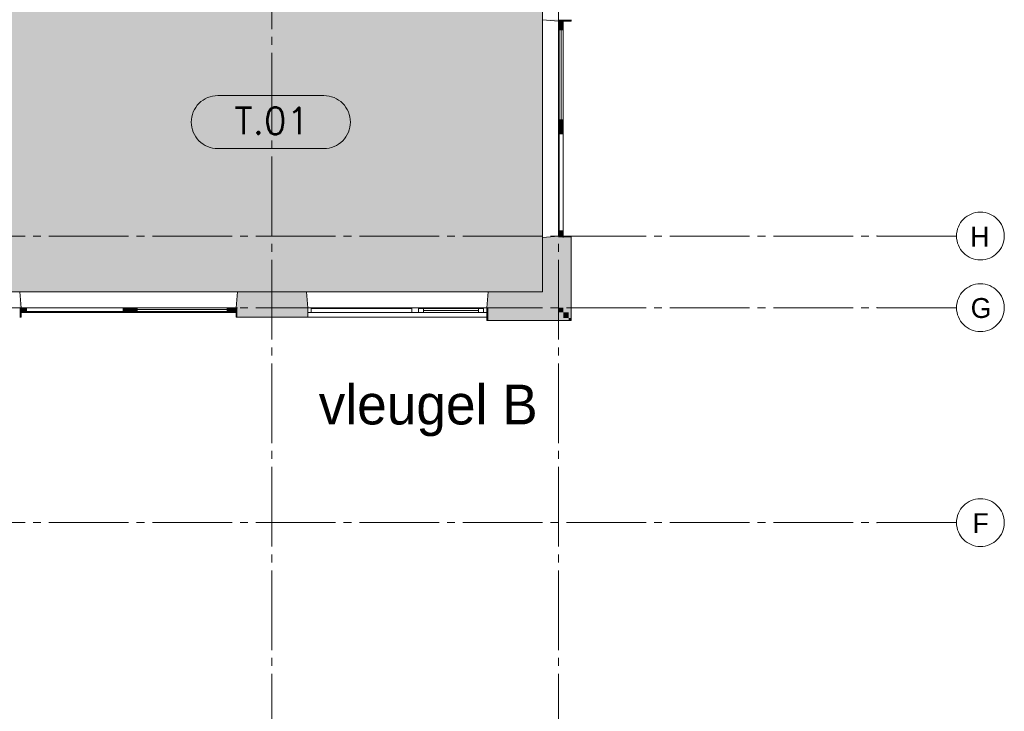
# Paper-space layout '19061B DOn1 311b Plattegrond eerste verdieping' of a CAD drawing. Header units: millimetres. Extents: x 10 to 1052, y 0 to 594.
# Tile 21 of 23: x 743 to 867, y 291 to 378. Entities that reach past the tile are written whole.
import ezdxf
from ezdxf.xclip import XClip

# ---------------------------------------------------------------- set-up
doc = ezdxf.new("R2010")
doc.units = ezdxf.units.MM
doc.header["$MEASUREMENT"] = 0
doc.header["$XCLIPFRAME"] = 0
for name, pattern in [('B0204', [13, 10, -1, 1, -1]), ('B0402', [9.375, 6.25, -3.125]), ('Wipeout_Contour', [1000, 0, -1000])]:
    doc.linetypes.add(name, pattern=pattern)
for name, color, linetype in [('21 Buitenwanden', 7, 'Continuous'), ('21 Buitenwanden Afdek-arcering', 7, 'Continuous'), ('21 Buitenwanden Doorsnede-arcering', 7, 'Continuous'), ('21 Buitenwanden Ramen', 7, 'Continuous'), ('23 Vloeren', 7, 'Continuous'), ('43 Vloerafwerking Fase 1', 7, 'Continuous'), ('43 Vloerafwerking Fase 1 2D arcering', 7, 'Continuous'), ('A Stramien', 7, 'Continuous'), ('New_43 Vloerafwerking Fase 1', 7, 'Continuous'), ('New_43 Vloerafwerking Fase 1 2D arcering', 7, 'Continuous')]:
    doc.layers.add(name, color=color, linetype=linetype)
doc.styles.add('GENERATED_STYLE_2', font='txt')

# ---------------------------------------------------------------- blocks, each defined once
blk = doc.blocks.new('*X5')
at = {"layer": '43 Vloerafwerking Fase 1 2D arcering', "linetype": 'Continuous', "lineweight": 0, "true_color": 0xffffff}
blk.add_hatch(color=7, dxfattribs=at).paths.add_polyline_path([(398.76, 420.26), (379.76, 420.26), (379.76, 383.76), (432.26, 383.76), (432.26, 343.76), (487.26, 343.76), (808.76, 343.76), (808.76, 389.26), (756.27, 389.26), (756.27, 420.26), (808.76, 420.26), (808.76, 465.76), (487.26, 465.76), (432.76, 465.76), (432.76, 413.26), (421.46, 413.26), (421.46, 434.06), (398.76, 434.06)])
blk = doc.blocks.new('Drawing_2_1', base_point=(162.76, 134.76))
at = {"layer": '21 Buitenwanden Doorsnede-arcering', "linetype": 'Continuous', "lineweight": 0, "true_color": 0x000000}
for points in [[(808.77, 377.93), (810.76, 377.76), (810.76, 377.93)], [(811.36, 377.93), (810.76, 377.93), (810.76, 377.76), (811.36, 377.76)], [(811.36, 377.76), (812.06, 377.76), (812.06, 377.93), (811.36, 377.93)], [(812.06, 377.93), (812.06, 377.76), (812.36, 377.76), (812.36, 377.93)], [(808.76, 350.58), (810.76, 350.58), (810.76, 350.76)], [(810.76, 343.76), (810.76, 350.58), (808.76, 350.58), (808.76, 343.76)], [(810.76, 350.58), (811.36, 350.58), (811.36, 350.76), (810.76, 350.76)], [(811.36, 350.58), (810.76, 350.58), (810.76, 341.76), (811.36, 341.76)], [(811.36, 350.76), (811.36, 350.58), (812.06, 350.58), (812.06, 350.76)], [(812.06, 341.16), (812.06, 350.58), (811.36, 350.58), (811.36, 341.16)], [(812.06, 350.58), (812.36, 350.58), (812.36, 350.76), (812.06, 350.76)], [(812.36, 340.46), (812.36, 350.58), (812.06, 350.58), (812.06, 340.46)], [(743.26, 341.76), (743.09, 343.75), (743.09, 341.76)], [(770.44, 343.76), (770.26, 341.76), (770.44, 341.76)], [(779.09, 343.76), (770.44, 343.76), (770.44, 341.76), (779.26, 341.76)], [(801.76, 341.76), (801.94, 341.76), (801.94, 343.76)], [(808.76, 343.76), (801.94, 343.76), (801.94, 341.76), (808.76, 341.76)], [(808.76, 343.76), (810.76, 341.76), (810.76, 343.76)], [(808.76, 341.76), (810.76, 341.76), (808.76, 343.76)], [(743.09, 341.16), (743.26, 341.16), (743.26, 341.76), (743.09, 341.76)], [(770.26, 341.76), (770.26, 341.16), (770.44, 341.16), (770.44, 341.76)], [(770.44, 341.16), (779.26, 341.16), (779.26, 341.76), (770.44, 341.76)], [(801.76, 341.76), (801.76, 341.16), (801.94, 341.16), (801.94, 341.76)], [(810.76, 341.76), (801.94, 341.76), (801.94, 341.16), (810.76, 341.16)], [(811.36, 341.76), (810.76, 341.76), (811.36, 341.16)], [(810.76, 341.16), (811.36, 341.16), (810.76, 341.76)], [(743.09, 340.86), (743.26, 340.86), (743.26, 341.16), (743.09, 341.16)], [(743.09, 340.56), (743.26, 340.56), (743.26, 340.86), (743.09, 340.86)], [(770.44, 341.16), (770.26, 341.16), (770.26, 340.86), (770.44, 340.86)], [(770.26, 340.56), (770.44, 340.56), (770.44, 340.86), (770.26, 340.86)], [(770.44, 340.86), (779.26, 340.86), (779.26, 341.16), (770.44, 341.16)], [(770.44, 340.56), (779.26, 340.56), (779.26, 340.86), (770.44, 340.86)], [(801.76, 341.16), (801.76, 340.46), (801.94, 340.46), (801.94, 341.16)], [(801.76, 340.46), (801.76, 340.16), (801.94, 340.16), (801.94, 340.46)], [(811.36, 341.16), (801.94, 341.16), (801.94, 340.46), (811.36, 340.46)], [(812.06, 340.46), (801.94, 340.46), (801.94, 340.16), (812.06, 340.16)], [(811.36, 341.16), (812.06, 340.46), (812.06, 341.16)], [(811.36, 340.46), (812.06, 340.46), (811.36, 341.16)], [(812.06, 340.46), (812.36, 340.16), (812.36, 340.46)], [(812.06, 340.16), (812.36, 340.16), (812.06, 340.46)]]:
    blk.add_hatch(color=18, dxfattribs=at).paths.add_polyline_path(points)
at = {"layer": 'New_43 Vloerafwerking Fase 1 2D arcering', "linetype": 'Continuous', "lineweight": 0, "true_color": 0xffffff}
blk.add_hatch(color=7, dxfattribs=at).paths.add_polyline_path([(764.63, 365.07, 0.414214), (767.96, 361.74), (781.3, 361.74, 0.414214), (784.63, 365.07, 0.414214), (781.3, 368.4), (767.96, 368.4, 0.414214)])
at = {"layer": '21 Buitenwanden', "color": 3, "linetype": 'Continuous', "lineweight": 0}
for p, q in [((779.26, 341.76), (779.09, 343.76)), ((801.76, 341.76), (801.94, 343.76))]:
    blk.add_line(p, q, dxfattribs=at)
at = {"layer": '21 Buitenwanden', "color": 1, "linetype": 'Continuous', "lineweight": 0}
for p, q in [((779.26, 341.16), (779.26, 341.76)), ((801.76, 341.16), (801.76, 341.76))]:
    blk.add_line(p, q, dxfattribs=at)
at = {"layer": '21 Buitenwanden', "color": 9, "linetype": 'Continuous', "lineweight": 0}
for p, q in [((779.26, 340.86), (779.26, 341.16)), ((801.76, 340.86), (801.76, 341.16))]:
    blk.add_line(p, q, dxfattribs=at)
at = {"layer": '21 Buitenwanden', "color": 2, "linetype": 'Continuous', "lineweight": 0}
for p, q in [((779.26, 340.56), (779.26, 340.86)), ((801.76, 340.56), (801.76, 340.86))]:
    blk.add_line(p, q, dxfattribs=at)
at = {"layer": '21 Buitenwanden', "color": 1, "linetype": 'Continuous', "lineweight": 0, "flags": 128}
for points in [[(808.76, 350.58), (808.76, 343.76)], [(808.76, 343.76), (801.94, 343.76)]]:
    blk.add_lwpolyline(points, dxfattribs=at)
at = {"layer": '21 Buitenwanden', "color": 2, "linetype": 'Continuous', "lineweight": 0, "flags": 128}
for points in [[(812.36, 340.46), (812.36, 350.58)], [(770.44, 340.56), (779.26, 340.56)], [(801.94, 340.16), (812.36, 340.16)], [(812.36, 340.16), (812.36, 340.46)]]:
    blk.add_lwpolyline(points, dxfattribs=at)
at = {"layer": '21 Buitenwanden', "color": 3, "linetype": 'Continuous', "lineweight": 0, "flags": 128}
blk.add_lwpolyline([(779.09, 343.76), (770.44, 343.76)], dxfattribs=at)
at = {"layer": '21 Buitenwanden Ramen', "color": 1, "linetype": 'Continuous', "lineweight": 0}
for p, q in [((808.77, 377.93), (810.76, 377.76)), ((810.76, 377.76), (811.36, 377.76)), ((810.76, 377.76), (810.86, 377.76)), ((810.86, 377.76), (811.36, 377.76)), ((810.76, 350.76), (808.76, 350.58)), ((811.36, 350.76), (810.76, 350.76)), ((810.86, 350.76), (810.76, 350.76)), ((811.36, 350.76), (810.86, 350.76)), ((801.94, 343.76), (801.76, 341.76)), ((743.26, 341.16), (743.26, 341.76)), ((743.26, 341.26), (743.26, 341.76)), ((770.26, 341.76), (770.26, 341.16)), ((770.26, 341.76), (770.26, 341.26)), ((779.26, 341.76), (779.86, 341.76)), ((779.26, 341.16), (779.26, 341.76)), ((779.26, 341.16), (779.26, 341.76)), ((779.86, 341.66), (779.69, 341.66)), ((779.69, 341.66), (779.69, 341.16)), ((779.69, 341.16), (779.69, 341.66)), ((779.69, 341.66), (779.86, 341.66)), ((779.86, 341.76), (779.86, 341.66)), ((779.86, 341.76), (792.16, 341.76)), ((792.16, 341.66), (779.86, 341.66)), ((792.16, 341.66), (792.16, 341.76)), ((792.16, 341.76), (792.76, 341.76)), ((792.16, 341.76), (792.16, 341.66)), ((792.33, 341.66), (792.16, 341.66)), ((792.16, 341.66), (792.33, 341.66)), ((792.33, 341.16), (792.33, 341.66)), ((792.76, 341.76), (793.36, 341.76)), ((793.36, 341.66), (793.19, 341.66)), ((793.19, 341.66), (793.19, 341.16)), ((793.19, 341.66), (793.79, 341.66)), ((793.19, 341.16), (793.19, 341.66)), ((793.36, 341.76), (793.36, 341.66)), ((793.79, 341.66), (793.79, 341.16)), ((793.79, 341.66), (800.73, 341.66)), ((800.73, 341.41), (793.79, 341.41)), ((800.73, 341.16), (800.73, 341.66)), ((800.73, 341.66), (801.33, 341.66)), ((801.16, 341.66), (801.16, 341.76)), ((801.16, 341.76), (801.76, 341.76)), ((801.33, 341.66), (801.16, 341.66)), ((801.33, 341.16), (801.33, 341.66)), ((801.33, 341.66), (801.33, 341.16)), ((801.76, 341.76), (801.76, 341.16)), ((801.76, 341.16), (801.76, 341.76)), ((801.76, 341.16), (801.76, 341.76)), ((743.26, 341.16), (743.26, 341.26)), ((770.26, 341.26), (770.26, 341.16)), ((779.69, 341.16), (779.26, 341.16)), ((792.33, 341.16), (779.69, 341.16)), ((792.76, 341.16), (792.33, 341.16)), ((793.19, 341.16), (792.76, 341.16)), ((793.79, 341.16), (793.19, 341.16)), ((800.73, 341.16), (793.79, 341.16)), ((801.33, 341.16), (800.73, 341.16)), ((801.76, 341.16), (801.33, 341.16))]:
    blk.add_line(p, q, dxfattribs=at)
at = {"layer": '21 Buitenwanden Ramen', "color": 9, "linetype": 'Continuous', "lineweight": 0}
for p, q in [((811.36, 377.93), (811.36, 377.76)), ((811.36, 377.76), (812.06, 377.76)), ((811.36, 350.76), (811.36, 350.58)), ((812.06, 350.76), (811.36, 350.76)), ((792.76, 343.76), (779.09, 343.76)), ((801.94, 343.76), (792.76, 343.76)), ((793.36, 341.76), (801.16, 341.76)), ((743.26, 340.86), (743.26, 341.16)), ((770.26, 341.16), (770.26, 340.86)), ((779.26, 340.86), (779.26, 341.16)), ((792.76, 340.56), (779.26, 340.56)), ((801.76, 340.56), (792.76, 340.56)), ((800.73, 341.16), (793.79, 341.16)), ((801.76, 341.16), (801.76, 340.46)), ((801.76, 340.86), (801.76, 341.16))]:
    blk.add_line(p, q, dxfattribs=at)
at = {"layer": '21 Buitenwanden Ramen', "color": 2, "linetype": 'Continuous', "lineweight": 0}
for p, q in [((812.06, 377.76), (812.36, 377.76)), ((812.36, 377.76), (812.36, 377.93)), ((812.36, 350.76), (812.06, 350.76)), ((812.36, 350.58), (812.36, 350.76)), ((743.09, 340.56), (743.26, 340.56)), ((743.26, 340.56), (743.26, 340.86)), ((770.26, 340.86), (770.26, 340.56)), ((770.26, 340.56), (770.44, 340.56)), ((779.26, 340.56), (779.26, 340.86)), ((801.76, 340.56), (801.76, 340.86)), ((801.76, 340.46), (801.76, 340.16)), ((801.76, 340.16), (801.94, 340.16))]:
    blk.add_line(p, q, dxfattribs=at)
at = {"layer": '21 Buitenwanden Ramen', "color": 3, "linetype": 'Continuous', "lineweight": 0}
for p, q in [((743.26, 341.76), (743.09, 343.75)), ((770.44, 343.76), (770.26, 341.76)), ((779.26, 341.76), (779.09, 343.76)), ((801.76, 341.76), (801.94, 343.76)), ((743.09, 341.76), (743.26, 341.76)), ((770.26, 341.76), (770.44, 341.76))]:
    blk.add_line(p, q, dxfattribs=at)
at = {"layer": '23 Vloeren', "color": 1, "linetype": 'Continuous', "lineweight": 0, "flags": 128}
blk.add_lwpolyline([(378.76, 394.26), (378.76, 389.26), (380.76, 389.26), (380.76, 343.76), (808.76, 343.76), (808.76, 390.26), (788.56, 390.26), (788.56, 420.26), (808.76, 420.26), (808.76, 465.76), (380.76, 465.76), (380.76, 420.26), (378.76, 420.26), (378.76, 415.26)], close=True, dxfattribs=at)
at = {"layer": 'A Stramien', "color": 9, "linetype": 'B0204', "lineweight": 0}
for p, q in [((774.76, 516.76), (774.76, 94.76)), ((122.76, 350.76), (850.76, 350.76)), ((850.76, 350.76), (860.76, 350.76)), ((850.76, 341.76), (860.76, 341.76)), ((122.76, 314.76), (850.76, 314.76)), ((850.76, 314.76), (860.76, 314.76))]:
    blk.add_line(p, q, dxfattribs=at)
at = {"layer": 'A Stramien', "color": 2, "linetype": 'Continuous', "lineweight": 0, "flags": 128}
for points in [[(866.76, 350.76, 1), (860.76, 350.76, 1)], [(866.76, 341.76, 1), (860.76, 341.76, 1)], [(866.76, 314.76, 1), (860.76, 314.76, 1)]]:
    blk.add_lwpolyline(points, format="xyb", close=True, dxfattribs=at)
at = {"layer": 'A Stramien', "color": 9, "linetype": 'B0204', "lineweight": 0}
for p in [(850.76, 350.76), (850.76, 350.76), (850.76, 341.76), (850.76, 341.76), (850.76, 314.76), (850.76, 314.76)]:
    blk.add_point(p, dxfattribs=at)
at = {"layer": 'New_43 Vloerafwerking Fase 1', "color": 1, "linetype": 'Continuous', "lineweight": 0, "flags": 128}
blk.add_lwpolyline([(764.63, 365.07, 0.414214), (767.96, 361.74), (781.3, 361.74, 0.414214), (784.63, 365.07, 0.414214), (781.3, 368.4), (767.96, 368.4, 0.414214)], format="xyb", close=True, dxfattribs=at)
at = {"layer": '21 Buitenwanden', "color": 174, "linetype": 'Continuous', "lineweight": 0, "true_color": 0x0000aa}
blk.add_blockref('*X5', (0, 0), dxfattribs=at)
at = {"layer": '43 Vloerafwerking Fase 1', "color": 9, "linetype": 'Continuous', "lineweight": 0, "insert": (774.76, 365.24), "char_height": 3.3333, "attachment_point": 5}
blk.add_mtext('\\A1;{\\pqc;\\Ftxt.shx;T.01}', dxfattribs=at)
at = {"layer": 'A Stramien', "color": 2, "linetype": 'Continuous', "lineweight": 0, "char_height": 2.5, "attachment_point": 4, "style": 'GENERATED_STYLE_2'}
for s, insert in [('\\A1;{\\pql;\\pt0;\\fUbuntu|b0|i0|c0|p34;H}', (862.48, 350.69)), ('\\A1;{\\pql;\\pt0;\\fUbuntu|b0|i0|c0|p34;G}', (862.54, 341.7)), ('\\A1;{\\pql;\\pt0;\\fUbuntu|b0|i0|c0|p34;F}', (862.78, 314.69))]:
    blk.add_mtext(s, dxfattribs=dict(at, insert=insert))
at = {"color": 254, "linetype": 'Wipeout_Contour', "lineweight": 0, "ltscale": 3566.709832}
blk.add_wipeout([(810.86, 364.93), (810.86, 377.09), (810.76, 377.09), (810.76, 364.93)], dxfattribs=at).dxf.layer = '21 Buitenwanden Afdek-arcering'
at = {"color": 254, "linetype": 'Wipeout_Contour', "lineweight": 0, "ltscale": 3544.582728}
blk.add_wipeout([(810.76, 351.43), (810.86, 351.43), (810.86, 363.59), (810.76, 363.59)], dxfattribs=at).dxf.layer = '21 Buitenwanden Afdek-arcering'
at = {"color": 254, "linetype": 'Wipeout_Contour', "lineweight": 0, "ltscale": 3295.919222}
blk.add_wipeout([(743.93, 341.16), (756.09, 341.16), (756.09, 341.26), (743.93, 341.26)], dxfattribs=at).dxf.layer = '21 Buitenwanden Afdek-arcering'
at = {"color": 254, "linetype": 'Wipeout_Contour', "lineweight": 0, "ltscale": 3345.145551}
blk.add_wipeout([(757.43, 341.26), (757.43, 341.16), (769.59, 341.16), (769.59, 341.26)], dxfattribs=at).dxf.layer = '21 Buitenwanden Afdek-arcering'
at = {"color": 254, "linetype": 'Wipeout_Contour', "lineweight": 0, "ltscale": 3567.337228}
blk.add_wipeout([(810.86, 365.36), (811.11, 365.36), (811.11, 376.66), (810.86, 376.66)], dxfattribs=at).dxf.layer = '21 Buitenwanden Afdek-arcering'
at = {"color": 254, "linetype": 'Wipeout_Contour', "lineweight": 0, "ltscale": 3545.680609}
blk.add_wipeout([(810.86, 351.43), (811.36, 351.43), (811.36, 363.59), (810.86, 363.59)], dxfattribs=at).dxf.layer = '21 Buitenwanden Afdek-arcering'
at = {"color": 254, "linetype": 'Wipeout_Contour', "lineweight": 0, "ltscale": 3296.416277}
blk.add_wipeout([(743.93, 341.26), (756.09, 341.26), (756.09, 341.76), (743.93, 341.76)], dxfattribs=at).dxf.layer = '21 Buitenwanden Afdek-arcering'
at = {"color": 254, "linetype": 'Wipeout_Contour', "lineweight": 0, "ltscale": 3345.429517}
blk.add_wipeout([(757.86, 341.26), (769.16, 341.26), (769.16, 341.51), (757.86, 341.51)], dxfattribs=at).dxf.layer = '21 Buitenwanden Afdek-arcering'
at = {"layer": '21 Buitenwanden Doorsnede-arcering', "linetype": 'Continuous', "lineweight": 0, "true_color": 0xffffff}
for points in [[(810.76, 364.26), (810.76, 363.59), (810.86, 363.59), (810.86, 364.26)], [(810.86, 364.26), (810.86, 363.59), (811.36, 363.59), (811.36, 364.26)], [(810.76, 350.76), (810.86, 350.76), (810.86, 351.43), (810.76, 351.43)], [(810.86, 350.76), (811.36, 350.76), (811.36, 351.43), (810.86, 351.43)], [(743.26, 341.26), (743.93, 341.26), (743.93, 341.76), (743.26, 341.76)], [(756.76, 341.26), (756.76, 341.76), (756.09, 341.76), (756.09, 341.26)], [(743.26, 341.16), (743.93, 341.16), (743.93, 341.26), (743.26, 341.26)], [(756.76, 341.16), (756.76, 341.26), (756.09, 341.26), (756.09, 341.16)]]:
    blk.add_hatch(color=7, dxfattribs=at).paths.add_polyline_path(points)
at = {"layer": '21 Buitenwanden Ramen', "color": 1, "linetype": 'Continuous', "lineweight": 0}
for p, q in [((810.76, 363.59), (810.76, 364.26)), ((810.86, 363.59), (810.86, 364.26)), ((811.36, 364.26), (811.36, 363.59)), ((810.76, 351.43), (810.76, 363.59)), ((810.86, 363.59), (810.76, 363.59)), ((810.86, 351.43), (810.86, 363.59)), ((811.36, 363.59), (810.86, 363.59)), ((811.36, 351.43), (811.36, 363.59)), ((810.76, 351.43), (810.86, 351.43)), ((810.76, 350.76), (810.76, 351.43)), ((810.86, 351.43), (811.36, 351.43)), ((810.86, 350.76), (810.86, 351.43)), ((811.36, 351.43), (811.36, 350.76)), ((743.26, 341.76), (743.93, 341.76)), ((743.93, 341.76), (756.09, 341.76)), ((743.93, 341.76), (743.93, 341.26)), ((756.09, 341.26), (756.09, 341.76)), ((756.09, 341.76), (756.76, 341.76)), ((743.93, 341.26), (743.26, 341.26)), ((743.93, 341.16), (743.26, 341.16)), ((743.93, 341.26), (743.93, 341.16)), ((756.09, 341.26), (743.93, 341.26)), ((743.93, 341.16), (756.09, 341.16)), ((756.09, 341.16), (756.09, 341.26)), ((756.76, 341.26), (756.09, 341.26)), ((756.76, 341.16), (756.09, 341.16))]:
    blk.add_line(p, q, dxfattribs=at)
at = {"color": 254, "linetype": 'Wipeout_Contour', "lineweight": 0, "ltscale": 3568.246604}
blk.add_wipeout([(811.11, 365.36), (811.36, 365.36), (811.36, 376.66), (811.11, 376.66)], dxfattribs=at).dxf.layer = '21 Buitenwanden Afdek-arcering'
at = {"color": 254, "linetype": 'Wipeout_Contour', "lineweight": 0, "ltscale": 3345.837833}
blk.add_wipeout([(757.86, 341.51), (769.16, 341.51), (769.16, 341.76), (757.86, 341.76)], dxfattribs=at).dxf.layer = '21 Buitenwanden Afdek-arcering'
at = {"layer": '21 Buitenwanden Doorsnede-arcering', "linetype": 'Continuous', "lineweight": 0, "true_color": 0xffffff}
for points in [[(810.76, 377.09), (810.86, 377.09), (810.86, 377.76), (810.76, 377.76)], [(811.36, 377.76), (810.86, 377.76), (810.86, 377.26), (811.36, 377.26)], [(810.86, 377.26), (810.86, 376.66), (811.11, 376.66), (811.11, 377.26)], [(811.11, 377.26), (811.11, 376.66), (811.36, 376.66), (811.36, 377.26)], [(810.76, 364.93), (810.76, 364.26), (810.86, 364.26), (810.86, 364.93)], [(810.86, 364.76), (811.11, 364.76), (811.11, 365.36), (810.86, 365.36)], [(811.11, 364.76), (811.36, 364.76), (811.36, 365.36), (811.11, 365.36)], [(810.86, 364.76), (810.86, 364.26), (811.36, 364.26), (811.36, 364.76)], [(757.26, 341.26), (757.26, 341.76), (756.76, 341.76), (756.76, 341.26)], [(757.26, 341.51), (757.86, 341.51), (757.86, 341.76), (757.26, 341.76)], [(757.26, 341.26), (757.86, 341.26), (757.86, 341.51), (757.26, 341.51)], [(769.76, 341.51), (769.76, 341.76), (769.16, 341.76), (769.16, 341.51)], [(769.76, 341.26), (769.76, 341.51), (769.16, 341.51), (769.16, 341.26)], [(770.26, 341.76), (769.76, 341.76), (769.76, 341.26), (770.26, 341.26)], [(757.43, 341.16), (757.43, 341.26), (756.76, 341.26), (756.76, 341.16)], [(769.59, 341.16), (770.26, 341.16), (770.26, 341.26), (769.59, 341.26)]]:
    blk.add_hatch(color=7, dxfattribs=at).paths.add_polyline_path(points)
at = {"layer": '21 Buitenwanden Ramen', "color": 1, "linetype": 'Continuous', "lineweight": 0}
for p, q in [((810.76, 377.09), (810.76, 377.76)), ((810.86, 377.26), (810.86, 377.76)), ((810.86, 377.26), (811.11, 377.26)), ((810.86, 377.09), (810.86, 377.26)), ((811.11, 377.26), (811.36, 377.26)), ((811.11, 376.66), (811.11, 377.26)), ((811.36, 377.76), (811.36, 377.26)), ((811.36, 377.26), (811.36, 376.66)), ((810.76, 364.93), (810.76, 377.09)), ((810.86, 377.09), (810.76, 377.09)), ((810.86, 376.66), (810.86, 377.09)), ((811.11, 376.66), (810.86, 376.66)), ((811.36, 376.66), (811.11, 376.66)), ((811.11, 365.36), (811.11, 376.66)), ((811.36, 376.41), (811.36, 376.57)), ((811.36, 375.99), (811.36, 376.15)), ((810.86, 367.05), (810.86, 374.96)), ((811.36, 375.57), (811.36, 375.73)), ((811.36, 375.14), (811.36, 375.31)), ((811.36, 367.05), (811.36, 374.96)), ((811.36, 366.71), (811.36, 366.87)), ((811.36, 366.29), (811.36, 366.45)), ((810.76, 364.93), (810.86, 364.93)), ((810.76, 364.26), (810.76, 364.93)), ((810.86, 365.36), (811.11, 365.36)), ((810.86, 364.93), (810.86, 365.36)), ((810.86, 364.76), (810.86, 364.93)), ((811.11, 365.36), (811.36, 365.36)), ((811.11, 364.76), (811.11, 365.36)), ((811.36, 365.86), (811.36, 366.03)), ((811.36, 365.44), (811.36, 365.6)), ((811.36, 365.36), (811.36, 364.76)), ((811.11, 364.76), (810.86, 364.76)), ((810.86, 364.26), (810.86, 364.76)), ((811.36, 364.76), (811.11, 364.76)), ((811.36, 364.76), (811.36, 364.26)), ((756.76, 341.76), (757.26, 341.76)), ((757.26, 341.51), (757.26, 341.76)), ((757.26, 341.76), (757.86, 341.76)), ((757.26, 341.26), (757.26, 341.51)), ((757.86, 341.51), (757.26, 341.51)), ((757.86, 341.76), (757.86, 341.51)), ((757.86, 341.51), (757.86, 341.26)), ((769.16, 341.51), (757.86, 341.51)), ((757.94, 341.76), (758.11, 341.76)), ((758.37, 341.76), (758.53, 341.76)), ((758.79, 341.76), (758.95, 341.76)), ((759.21, 341.76), (759.37, 341.76)), ((759.55, 341.76), (767.47, 341.76)), ((767.65, 341.76), (767.81, 341.76)), ((768.07, 341.76), (768.23, 341.76)), ((768.49, 341.76), (768.65, 341.76)), ((768.91, 341.76), (769.08, 341.76)), ((769.16, 341.51), (769.16, 341.76)), ((769.16, 341.76), (769.76, 341.76)), ((769.16, 341.26), (769.16, 341.51)), ((769.76, 341.51), (769.16, 341.51)), ((769.76, 341.76), (769.76, 341.51)), ((769.76, 341.76), (770.26, 341.76)), ((769.76, 341.51), (769.76, 341.26)), ((757.26, 341.26), (756.76, 341.26)), ((757.43, 341.16), (756.76, 341.16)), ((757.43, 341.26), (757.26, 341.26)), ((757.43, 341.26), (757.43, 341.16)), ((757.86, 341.26), (757.43, 341.26)), ((757.43, 341.16), (769.59, 341.16)), ((759.55, 341.26), (767.47, 341.26)), ((769.59, 341.26), (769.16, 341.26)), ((769.76, 341.26), (769.59, 341.26)), ((769.59, 341.16), (769.59, 341.26)), ((770.26, 341.16), (769.59, 341.16)), ((770.26, 341.26), (769.76, 341.26))]:
    blk.add_line(p, q, dxfattribs=at)
at = {"layer": '21 Buitenwanden Ramen', "color": 9, "linetype": 'Continuous', "lineweight": 0}
for p, q in [((810.86, 376.66), (810.86, 374.96)), ((811.36, 376.66), (811.36, 376.57)), ((811.36, 376.41), (811.36, 376.15)), ((811.36, 375.99), (811.36, 375.73)), ((811.36, 375.57), (811.36, 375.31)), ((811.36, 375.14), (811.36, 374.96)), ((810.86, 365.36), (810.86, 367.05)), ((811.36, 366.87), (811.36, 367.05)), ((811.36, 366.45), (811.36, 366.71)), ((811.36, 366.03), (811.36, 366.29)), ((811.36, 365.6), (811.36, 365.86)), ((811.36, 365.36), (811.36, 365.44)), ((757.86, 341.76), (757.94, 341.76)), ((758.11, 341.76), (758.37, 341.76)), ((758.53, 341.76), (758.79, 341.76)), ((758.95, 341.76), (759.21, 341.76)), ((759.37, 341.76), (759.55, 341.76)), ((767.65, 341.76), (767.47, 341.76)), ((768.07, 341.76), (767.81, 341.76)), ((768.49, 341.76), (768.23, 341.76)), ((768.91, 341.76), (768.65, 341.76)), ((769.16, 341.76), (769.08, 341.76)), ((757.86, 341.26), (759.55, 341.26)), ((769.16, 341.26), (767.47, 341.26))]:
    blk.add_line(p, q, dxfattribs=at)
at = {"layer": 'A Stramien', "color": 9, "linetype": 'B0204', "lineweight": 0}
for p, q in [((810.76, 516.76), (810.76, 94.76)), ((122.76, 341.76), (850.76, 341.76))]:
    blk.add_line(p, q, dxfattribs=at)

psp = doc.layouts.new('19061B DOn1 311b Plattegrond eerste verdieping')

# ---------------------------------------------------------------- block references
at = {"color": 174, "linetype": 'B0402', "lineweight": 0, "true_color": 0x0000aa}
ref = psp.add_blockref('Drawing_2_1', (162.76, 134.76), dxfattribs=at)
XClip(ref).set_block_clipping_path([(79.3942840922, 259.7577289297), (75.7192347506, 35.9876383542), (906.5478504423, 28.6452526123), (869.5607442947, 554.9340556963), (288.7603641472, 554.9340556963), (79.3942840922, 554.9340556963), (79.3942840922, 329.4925967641)])

# ---------------------------------------------------------------- next in the draw order: texts
at = {"color": 9, "linetype": 'Continuous', "lineweight": 0, "insert": (808.15, 332.09), "char_height": 5, "attachment_point": 3, "style": 'GENERATED_STYLE_2'}
psp.add_mtext('\\A1;{\\pqr;\\fUbuntu|b0|i0|c0|p34;vleugel \\fUbuntu|b0|i0|c0|p34;B}', dxfattribs=at)

doc.saveas('drawing.dxf')
